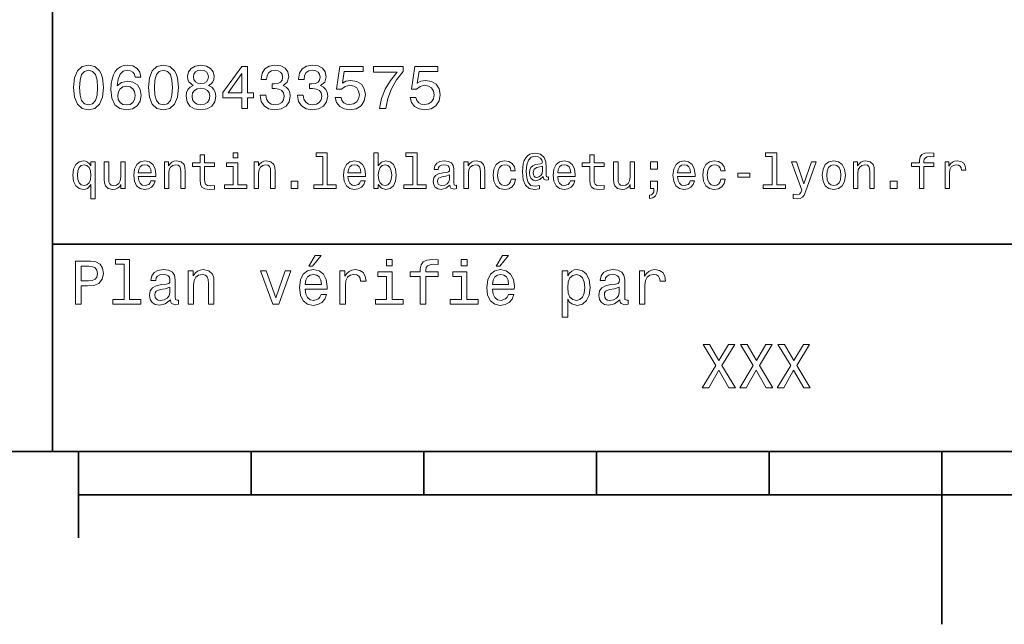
# Model space of a CAD drawing. Extents: x 0 to 297, y 0 to 210.
# Tile 2 of 9: x 95 to 152, y 0 to 35. Entities that reach past the tile are written whole.
import ezdxf

# ---------------------------------------------------------------- set-up
doc = ezdxf.new("R2010")
doc.units = 0

msp = doc.modelspace()

# ---------------------------------------------------------------- linework, layer by layer
at = {"color": 7, "lineweight": 35}
for p, q in [((97, 10), (97, 70)), ((97, 22), (162, 22)), ((10, 10), (287, 10)), ((97, 10), (287, 10)), ((98.5, 7.5), (198.5, 7.5))]:
    msp.add_line(p, q, dxfattribs=at)
at = {"color": 7, "lineweight": 35, "ltscale": 0.125}
msp.add_line((98.5, 10), (98.5, 5), dxfattribs=at)
at = {"color": 7, "lineweight": 35, "ltscale": 0.0625}
for p, q in [((108.5, 10), (108.5, 7.5)), ((118.5, 10), (118.5, 7.5)), ((128.5, 10), (128.5, 7.5)), ((138.5, 10), (138.5, 7.5))]:
    msp.add_line(p, q, dxfattribs=at)
at = {"color": 7, "lineweight": 35, "ltscale": 0.25}
msp.add_line((148.5, 10), (148.5, 0), dxfattribs=at)
at = {"color": 7, "lineweight": 13}
for points in [[(98.216141, 31.071325), (98.270172, 30.505762), (98.439484, 30.102304), (98.709656, 29.857347), (99.084297, 29.778097), (99.45533, 29.857347), (99.725502, 30.102304), (99.891212, 30.505762), (99.948845, 31.071325), (99.891212, 31.633286), (99.822769, 31.856628), (99.725502, 32.040344), (99.45533, 32.285301), (99.084297, 32.368156), (98.709656, 32.285301), (98.439484, 32.036743), (98.270172, 31.633286)], [(98.561958, 31.071325), (98.590775, 31.507204), (98.680832, 31.820604), (98.842941, 32.004322), (99.084297, 32.069164), (99.322044, 32.004322), (99.484146, 31.820604), (99.574211, 31.507204), (99.603027, 31.071325), (99.574211, 30.631844), (99.484146, 30.318443), (99.322044, 30.134726), (99.084297, 30.073486), (98.842941, 30.134726), (98.680832, 30.318443), (98.590775, 30.631844)], [(102.117432, 31.676512), (102.048988, 31.9683), (101.890488, 32.184437), (101.645531, 32.321323), (101.328529, 32.368156), (101.115997, 32.342937), (100.932274, 32.274494), (100.770172, 32.162823), (100.633286, 32.004322), (100.525215, 31.806194), (100.445969, 31.56484), (100.395531, 31.280258), (100.381126, 30.959654), (100.438759, 30.448126), (100.615273, 30.077089), (100.899857, 29.853746), (101.288902, 29.778097), (101.638329, 29.842939), (101.9049, 30.012247), (102.077812, 30.278818), (102.139046, 30.617435), (102.077812, 30.959654), (101.912102, 31.222622), (101.656342, 31.388329), (101.33934, 31.445965), (100.997116, 31.373919), (100.741356, 31.168587), (100.795387, 31.56484), (100.91066, 31.849422), (101.087173, 32.01873), (101.33213, 32.076366), (101.512245, 32.04755), (101.649132, 31.971901), (101.739197, 31.845821), (101.786026, 31.676512)], [(102.553314, 31.071325), (102.607346, 30.505762), (102.776657, 30.102304), (103.046829, 29.857347), (103.421471, 29.778097), (103.792511, 29.857347), (104.062683, 30.102304), (104.228386, 30.505762), (104.286026, 31.071325), (104.228386, 31.633286), (104.159943, 31.856628), (104.062683, 32.040344), (103.792511, 32.285301), (103.421471, 32.368156), (103.046829, 32.285301), (102.776657, 32.036743), (102.607346, 31.633286)], [(102.899139, 31.071325), (102.927956, 31.507204), (103.018013, 31.820604), (103.180115, 32.004322), (103.421471, 32.069164), (103.659225, 32.004322), (103.821327, 31.820604), (103.911385, 31.507204), (103.940201, 31.071325), (103.911385, 30.631844), (103.821327, 30.318443), (103.659225, 30.134726), (103.421471, 30.073486), (103.180115, 30.134726), (103.018013, 30.318443), (102.927956, 30.631844)], [(105.143372, 31.197405), (104.959656, 31.09654), (104.833572, 30.956051), (104.754326, 30.779539), (104.729111, 30.567001), (104.786743, 30.246397), (104.952454, 29.997837), (105.222626, 29.839336), (105.590057, 29.778097), (105.953888, 29.839336), (106.22406, 29.997837), (106.389771, 30.246397), (106.451012, 30.567001), (106.422188, 30.779539), (106.346542, 30.956051), (106.216858, 31.09654), (106.036743, 31.197405), (106.180832, 31.283861), (106.2817, 31.402737), (106.342941, 31.546829), (106.364555, 31.723343), (106.306915, 31.979107), (106.155617, 32.184437), (105.91066, 32.317722), (105.590057, 32.368156), (105.265854, 32.317722), (105.020897, 32.184437), (104.865997, 31.979107), (104.811958, 31.723343), (104.829971, 31.546829), (104.891212, 31.402737)], [(105.154182, 31.694523), (105.182999, 31.853025), (105.269455, 31.975504), (105.406342, 32.051151), (105.590057, 32.079971), (105.770172, 32.051151), (105.907059, 31.975504), (105.993515, 31.853025), (106.02594, 31.694523), (105.993515, 31.532419), (105.907059, 31.40634), (105.770172, 31.323486), (105.590057, 31.298271), (105.406342, 31.327089), (105.269455, 31.40634), (105.182999, 31.532419)], [(107.956772, 29.850143), (108.280983, 29.850143), (108.280983, 30.46974), (108.637611, 30.46974), (108.637611, 30.757925), (108.280983, 30.757925), (108.280983, 32.296108), (107.953171, 32.296108), (106.85807, 30.786743), (106.85807, 30.46974), (107.956772, 30.46974)], [(109.019455, 30.635447), (109.019455, 30.610229), (109.077087, 30.264408), (109.246399, 30.005043), (109.51297, 29.839336), (109.865997, 29.778097), (110.240631, 29.839336), (110.521614, 29.997837), (110.701729, 30.25), (110.766571, 30.574207), (110.737755, 30.786743), (110.658501, 30.959654), (110.528816, 31.092939), (110.355911, 31.190201), (110.590057, 31.384726), (110.672913, 31.694523), (110.618874, 31.975504), (110.463974, 32.188038), (110.211815, 32.321323), (109.865997, 32.368156), (109.541786, 32.310516), (109.293228, 32.152016), (109.131126, 31.899855), (109.077087, 31.56484), (109.077087, 31.539625), (109.397697, 31.539625), (109.426514, 31.770172), (109.520172, 31.935879), (109.671471, 32.036743), (109.884003, 32.072765), (110.071327, 32.043949), (110.208214, 31.9683), (110.291069, 31.845821), (110.323486, 31.680115), (110.291069, 31.503601), (110.204613, 31.384726), (110.053314, 31.312679), (109.847984, 31.291065), (109.707489, 31.294668), (109.707489, 31.010086), (109.884003, 31.01729), (110.110947, 30.984869), (110.280258, 30.898415), (110.381126, 30.757925), (110.417145, 30.574207), (110.377518, 30.365273), (110.273056, 30.210375), (110.107346, 30.113111), (109.887604, 30.08069), (109.66066, 30.116714), (109.494957, 30.224783), (109.390488, 30.397694), (109.350861, 30.635447)], [(111.188042, 30.635447), (111.188042, 30.610229), (111.245674, 30.264408), (111.414986, 30.005043), (111.681557, 29.839336), (112.034584, 29.778097), (112.409225, 29.839336), (112.690201, 29.997837), (112.870316, 30.25), (112.935158, 30.574207), (112.906342, 30.786743), (112.827087, 30.959654), (112.697403, 31.092939), (112.524498, 31.190201), (112.758644, 31.384726), (112.841499, 31.694523), (112.78746, 31.975504), (112.632568, 32.188038), (112.380402, 32.321323), (112.034584, 32.368156), (111.710373, 32.310516), (111.461815, 32.152016), (111.299713, 31.899855), (111.245674, 31.56484), (111.245674, 31.539625), (111.566284, 31.539625), (111.5951, 31.770172), (111.688759, 31.935879), (111.840057, 32.036743), (112.052597, 32.072765), (112.239914, 32.043949), (112.376801, 31.9683), (112.459656, 31.845821), (112.492073, 31.680115), (112.459656, 31.503601), (112.373199, 31.384726), (112.221901, 31.312679), (112.016571, 31.291065), (111.876083, 31.294668), (111.876083, 31.010086), (112.052597, 31.01729), (112.279541, 30.984869), (112.448845, 30.898415), (112.549713, 30.757925), (112.585732, 30.574207), (112.546112, 30.365273), (112.441643, 30.210375), (112.27594, 30.113111), (112.056198, 30.08069), (111.829254, 30.116714), (111.663544, 30.224783), (111.559074, 30.397694), (111.519455, 30.635447)], [(113.371033, 30.502161), (113.450287, 30.206772), (113.626801, 29.976225), (113.886169, 29.832132), (114.217575, 29.778097), (114.581413, 29.842939), (114.865997, 30.019451), (115.046112, 30.300432), (115.114555, 30.660662), (115.053314, 30.995676), (114.880402, 31.258644), (114.610229, 31.427954), (114.260803, 31.489193), (113.990631, 31.445965), (113.7817, 31.327089), (113.882568, 32.000721), (114.977661, 32.000721), (114.977661, 32.296108), (113.641212, 32.296108), (113.443085, 30.970461), (113.73127, 30.970461), (113.940201, 31.139769), (114.206772, 31.201008), (114.437317, 31.161383), (114.613831, 31.046108), (114.725502, 30.869596), (114.765129, 30.642651), (114.725502, 30.415705), (114.610229, 30.239193), (114.433716, 30.127522), (114.206772, 30.087896), (114.015854, 30.113111), (113.868156, 30.195965), (113.760086, 30.325647), (113.706055, 30.502161)], [(115.932281, 29.850143), (116.296112, 29.850143), (116.414986, 30.444523), (116.623917, 30.999279), (116.919312, 31.514408), (117.304756, 31.997118), (117.304756, 32.296108), (115.590057, 32.296108), (115.590057, 31.9683), (116.958939, 31.9683), (116.562683, 31.481987), (116.263687, 30.974062), (116.054756, 30.433718)], [(117.708214, 30.502161), (117.78746, 30.206772), (117.963974, 29.976225), (118.223343, 29.832132), (118.554756, 29.778097), (118.918587, 29.842939), (119.203171, 30.019451), (119.383286, 30.300432), (119.451729, 30.660662), (119.390488, 30.995676), (119.217583, 31.258644), (118.947403, 31.427954), (118.597984, 31.489193), (118.327812, 31.445965), (118.118881, 31.327089), (118.219742, 32.000721), (119.314842, 32.000721), (119.314842, 32.296108), (117.978386, 32.296108), (117.780258, 30.970461), (118.068443, 30.970461), (118.277374, 31.139769), (118.543945, 31.201008), (118.774498, 31.161383), (118.951012, 31.046108), (119.062683, 30.869596), (119.10231, 30.642651), (119.062683, 30.415705), (118.947403, 30.239193), (118.770897, 30.127522), (118.543945, 30.087896), (118.353027, 30.113111), (118.20533, 30.195965), (118.09726, 30.325647), (118.043228, 30.502161)], [(107.16066, 30.757925), (107.956772, 31.878241), (107.956772, 30.757925)], [(101.789627, 30.613832), (101.75, 30.386887), (101.649132, 30.213976), (101.48703, 30.098703), (101.285301, 30.062679), (101.072769, 30.098703), (100.91066, 30.210375), (100.806198, 30.383286), (100.773773, 30.610229), (100.809799, 30.833572), (100.91066, 31.002882), (101.07637, 31.11095), (101.299713, 31.150576), (101.49424, 31.11095), (101.649132, 31.006483), (101.75, 30.837175)], [(105.074928, 30.574207), (105.107346, 30.765129), (105.211815, 30.909222), (105.373917, 31.002882), (105.590057, 31.035301), (105.802597, 31.002882), (105.964699, 30.909222), (106.069168, 30.765129), (106.105186, 30.574207), (106.069168, 30.368876), (105.964699, 30.213976), (105.802597, 30.113111), (105.590057, 30.08069), (105.373917, 30.113111), (105.211815, 30.213976), (105.107346, 30.368876)], [(99.221901, 26.533142), (99.132568, 26.662825), (99.0317, 26.755045), (98.913544, 26.806917), (98.778099, 26.827091), (98.533142, 26.769453), (98.342941, 26.60807), (98.219017, 26.348703), (98.175789, 26), (98.219017, 25.648417), (98.342941, 25.38905), (98.533142, 25.224785), (98.778099, 25.170031), (98.913544, 25.187321), (99.028816, 25.236313), (99.129684, 25.325649), (99.221901, 25.461096), (99.221901, 24.62536), (99.475502, 24.62536), (99.475502, 26.772335), (99.221901, 26.772335)], [(101.96254, 25.925074), (102.976944, 25.925074), (102.979828, 26.043228), (102.933716, 26.374641), (102.806915, 26.622478), (102.605186, 26.772335), (102.337173, 26.827091), (102.074928, 26.769453), (101.873199, 26.60807), (101.743515, 26.345821), (101.697403, 26), (101.740631, 25.645535), (101.870316, 25.386168), (102.069168, 25.224785), (102.328529, 25.170031), (102.553314, 25.207495), (102.737755, 25.305477), (102.873199, 25.461096), (102.951012, 25.668589), (102.700287, 25.668589), (102.648415, 25.553314), (102.573486, 25.46686), (102.360229, 25.397696), (102.195969, 25.429396), (102.072044, 25.53026), (101.991356, 25.694525), (101.96254, 25.916428)], [(103.475502, 25.224785), (103.729103, 25.224785), (103.729103, 26.118156), (103.755043, 26.322767), (103.838615, 26.472624), (103.9683, 26.564842), (104.141212, 26.599424), (104.279541, 26.570606), (104.365997, 26.492796), (104.409225, 26.363113), (104.42363, 26.190203), (104.42363, 25.224785), (104.677231, 25.224785), (104.677231, 26.242077), (104.665703, 26.446688), (104.613831, 26.616716), (104.443802, 26.772335), (104.178673, 26.827091), (104.0317, 26.806917), (103.907784, 26.752163), (103.801155, 26.659943), (103.717575, 26.536024), (103.717575, 26.772335), (103.475502, 26.772335)], [(105.55043, 26.504324), (105.55043, 25.729107), (105.567726, 25.478388), (105.648415, 25.305477), (105.809799, 25.204613), (106.083572, 25.170031), (106.383286, 25.184439), (106.383286, 25.40346), (106.164261, 25.386168), (105.965416, 25.409224), (105.858788, 25.48127), (105.812683, 25.602306), (105.804031, 25.772335), (105.804031, 26.504324), (106.383286, 26.504324), (106.383286, 26.720463), (105.804031, 26.720463), (105.804031, 27.172913), (105.55043, 27.172913), (105.55043, 26.720463), (105.112389, 26.720463), (105.112389, 26.504324)], [(107.729111, 27.293949), (107.461098, 27.293949), (107.461098, 27.005764), (107.729111, 27.005764)], [(108.680115, 25.224785), (108.933716, 25.224785), (108.933716, 26.118156), (108.959656, 26.322767), (109.043228, 26.472624), (109.172913, 26.564842), (109.345825, 26.599424), (109.484146, 26.570606), (109.570602, 26.492796), (109.613831, 26.363113), (109.628242, 26.190203), (109.628242, 25.224785), (109.881844, 25.224785), (109.881844, 26.242077), (109.870316, 26.446688), (109.818443, 26.616716), (109.648415, 26.772335), (109.383286, 26.827091), (109.236313, 26.806917), (109.112389, 26.752163), (109.00576, 26.659943), (108.922188, 26.536024), (108.922188, 26.772335), (108.680115, 26.772335)], [(112.654175, 27.080692), (112.654175, 25.438042), (112.132561, 25.438042), (112.132561, 25.224785), (113.426514, 25.224785), (113.426514, 25.438042), (112.907776, 25.438042), (112.907776, 27.293949), (112.256485, 27.293949), (112.256485, 27.080692)], [(114.106628, 25.925074), (115.121033, 25.925074), (115.123917, 26.043228), (115.077805, 26.374641), (114.951004, 26.622478), (114.749283, 26.772335), (114.481262, 26.827091), (114.219017, 26.769453), (114.017288, 26.60807), (113.887604, 26.345821), (113.841499, 26), (113.884727, 25.645535), (114.014404, 25.386168), (114.213257, 25.224785), (114.472626, 25.170031), (114.697403, 25.207495), (114.881844, 25.305477), (115.017288, 25.461096), (115.0951, 25.668589), (114.844376, 25.668589), (114.792503, 25.553314), (114.717575, 25.46686), (114.504318, 25.397696), (114.340057, 25.429396), (114.216141, 25.53026), (114.135445, 25.694525), (114.106628, 25.916428)], [(115.858788, 25.463978), (116.046112, 25.242075), (116.302589, 25.170031), (116.544662, 25.224785), (116.737747, 25.38905), (116.858788, 25.651299), (116.9049, 26), (116.858788, 26.348703), (116.734871, 26.60807), (116.544662, 26.769453), (116.302589, 26.827091), (116.048988, 26.752163), (115.945244, 26.659943), (115.858788, 26.536024), (115.858788, 27.293949), (115.605186, 27.293949), (115.605186, 25.224785), (115.858788, 25.224785)], [(117.858788, 27.080692), (117.858788, 25.438042), (117.337173, 25.438042), (117.337173, 25.224785), (118.631119, 25.224785), (118.631119, 25.438042), (118.112389, 25.438042), (118.112389, 27.293949), (117.46109, 27.293949), (117.46109, 27.080692)], [(120.008644, 25.426514), (120.008644, 25.417868), (120.023056, 25.319885), (120.066284, 25.250721), (120.247841, 25.195967), (120.389046, 25.219021), (120.389046, 25.414986), (120.328529, 25.406342), (120.247841, 25.443806), (120.233429, 25.559078), (120.233429, 26.360231), (120.198845, 26.564842), (120.097984, 26.708935), (119.922188, 26.795389), (119.674347, 26.827091), (119.432274, 26.792507), (119.253601, 26.694525), (119.141212, 26.541788), (119.103745, 26.340059), (119.103745, 26.322767), (119.331413, 26.322767), (119.351585, 26.443806), (119.414986, 26.53026), (119.51873, 26.582134), (119.665703, 26.602306), (119.806915, 26.587896), (119.907776, 26.54467), (119.9683, 26.469742), (119.988472, 26.365995), (119.976944, 26.244957), (119.930832, 26.184439), (119.815559, 26.155621), (119.599426, 26.132566), (119.351585, 26.080692), (119.175797, 25.988474), (119.072044, 25.844381), (119.040344, 25.631124), (119.069168, 25.440924), (119.158501, 25.299713), (119.302597, 25.210375), (119.501442, 25.178675), (119.769455, 25.239195)], [(120.824203, 25.224785), (121.077812, 25.224785), (121.077812, 26.118156), (121.103745, 26.322767), (121.187317, 26.472624), (121.317001, 26.564842), (121.489914, 26.599424), (121.628242, 26.570606), (121.714699, 26.492796), (121.757927, 26.363113), (121.772339, 26.190203), (121.772339, 25.224785), (122.02594, 25.224785), (122.02594, 26.242077), (122.014412, 26.446688), (121.96254, 26.616716), (121.792511, 26.772335), (121.527374, 26.827091), (121.380402, 26.806917), (121.256485, 26.752163), (121.149857, 26.659943), (121.066284, 26.536024), (121.066284, 26.772335), (120.824203, 26.772335)], [(123.54467, 26.259367), (123.795387, 26.259367), (123.743515, 26.489914), (123.619598, 26.671471), (123.426514, 26.783863), (123.175797, 26.827091), (122.899139, 26.769453), (122.688759, 26.60807), (122.556198, 26.345821), (122.510086, 25.994238), (122.553314, 25.645535), (122.682999, 25.386168), (122.887611, 25.224785), (123.167145, 25.170031), (123.414986, 25.213257), (123.60807, 25.334295), (123.740631, 25.524496), (123.798271, 25.778099), (123.556198, 25.778099), (123.51297, 25.616716), (123.432281, 25.495678), (123.317001, 25.42075), (123.175797, 25.397696), (123, 25.43516), (122.873199, 25.550434), (122.795387, 25.737753), (122.769455, 26.002882), (122.795387, 26.262249), (122.876083, 26.449568), (123.005768, 26.564842), (123.175797, 26.605188), (123.325653, 26.579252), (123.438042, 26.51297), (123.51297, 26.40346)], [(125.708939, 25.734871), (125.708939, 25.902018), (125.662827, 25.893373), (125.60807, 25.913546), (125.590782, 25.974064), (125.590782, 26.446688), (125.567726, 26.780981), (125.47551, 27.02882), (125.259369, 27.213257), (124.956772, 27.279539), (124.780983, 27.262249), (124.631126, 27.210375), (124.501442, 27.12392), (124.397697, 27.002882), (124.317001, 26.850145), (124.259369, 26.662825), (124.224785, 26.438042), (124.213257, 26.184439), (124.253601, 25.737753), (124.383286, 25.42075), (124.599426, 25.230549), (124.907784, 25.170031), (125.190201, 25.216139), (125.190201, 25.406342), (124.942368, 25.360231), (124.703171, 25.409224), (124.54467, 25.567724), (124.458214, 25.835735), (124.432281, 26.224785), (124.461098, 26.605188), (124.559082, 26.876081), (124.717583, 27.040346), (124.948128, 27.095102), (125.123917, 27.063402), (125.253601, 26.988474), (125.334297, 26.876081), (125.363113, 26.746399), (125.331413, 26.682999), (125.244957, 26.654179), (124.96254, 26.610952), (124.806915, 26.547552), (124.694527, 26.449568), (124.628242, 26.314121), (124.60807, 26.135448), (124.634003, 25.942364), (124.706055, 25.798271), (124.824211, 25.708935), (124.979828, 25.680117), (125.207497, 25.740635), (125.400574, 25.930836), (125.400574, 25.913546), (125.446686, 25.760807), (125.605186, 25.714699)], [(126.250725, 25.925074), (127.265129, 25.925074), (127.268013, 26.043228), (127.221909, 26.374641), (127.0951, 26.622478), (126.893372, 26.772335), (126.625366, 26.827091), (126.363113, 26.769453), (126.161385, 26.60807), (126.0317, 26.345821), (125.985596, 26), (126.028824, 25.645535), (126.158501, 25.386168), (126.357353, 25.224785), (126.616714, 25.170031), (126.841499, 25.207495), (127.02594, 25.305477), (127.161385, 25.461096), (127.239197, 25.668589), (126.988472, 25.668589), (126.9366, 25.553314), (126.861671, 25.46686), (126.648415, 25.397696), (126.484154, 25.429396), (126.360229, 25.53026), (126.279541, 25.694525), (126.250725, 25.916428)], [(128.103745, 26.504324), (128.103745, 25.729107), (128.121033, 25.478388), (128.201736, 25.305477), (128.363113, 25.204613), (128.636887, 25.170031), (128.9366, 25.184439), (128.9366, 25.40346), (128.717575, 25.386168), (128.518738, 25.409224), (128.412109, 25.48127), (128.365997, 25.602306), (128.357346, 25.772335), (128.357346, 26.504324), (128.9366, 26.504324), (128.9366, 26.720463), (128.357346, 26.720463), (128.357346, 27.172913), (128.103745, 27.172913), (128.103745, 26.720463), (127.66571, 26.720463), (127.66571, 26.504324)], [(133.190201, 25.925074), (134.20462, 25.925074), (134.207489, 26.043228), (134.161392, 26.374641), (134.034592, 26.622478), (133.832855, 26.772335), (133.56485, 26.827091), (133.302597, 26.769453), (133.100861, 26.60807), (132.971191, 26.345821), (132.925079, 26), (132.968307, 25.645535), (133.097992, 25.386168), (133.296829, 25.224785), (133.556198, 25.170031), (133.780975, 25.207495), (133.965424, 25.305477), (134.100861, 25.461096), (134.17868, 25.668589), (133.927963, 25.668589), (133.876083, 25.553314), (133.801147, 25.46686), (133.587906, 25.397696), (133.42363, 25.429396), (133.299713, 25.53026), (133.219025, 25.694525), (133.190201, 25.916428)], [(135.688766, 26.259367), (135.939484, 26.259367), (135.887604, 26.489914), (135.763702, 26.671471), (135.570618, 26.783863), (135.319885, 26.827091), (135.043228, 26.769453), (134.832855, 26.60807), (134.700287, 26.345821), (134.654175, 25.994238), (134.697418, 25.645535), (134.827087, 25.386168), (135.031708, 25.224785), (135.311249, 25.170031), (135.559082, 25.213257), (135.752167, 25.334295), (135.884735, 25.524496), (135.942368, 25.778099), (135.700287, 25.778099), (135.657074, 25.616716), (135.57637, 25.495678), (135.461105, 25.42075), (135.319885, 25.397696), (135.144104, 25.43516), (135.017303, 25.550434), (134.939484, 25.737753), (134.913544, 26.002882), (134.939484, 26.262249), (135.020172, 26.449568), (135.149857, 26.564842), (135.319885, 26.605188), (135.469742, 26.579252), (135.582138, 26.51297), (135.657074, 26.40346)], [(138.677246, 27.080692), (138.677246, 25.438042), (138.155624, 25.438042), (138.155624, 25.224785), (139.44957, 25.224785), (139.44957, 25.438042), (138.930847, 25.438042), (138.930847, 27.293949), (138.279541, 27.293949), (138.279541, 27.080692)], [(141.567734, 25.99712), (141.613831, 25.645535), (141.746399, 25.386168), (141.956787, 25.224785), (142.239197, 25.170031), (142.518738, 25.224785), (142.729111, 25.383286), (142.861679, 25.642653), (142.910675, 25.99712), (142.861679, 26.348703), (142.729111, 26.610952), (142.518738, 26.769453), (142.239197, 26.827091), (141.956787, 26.769453), (141.746399, 26.60807), (141.613831, 26.348703)], [(143.377533, 25.224785), (143.631134, 25.224785), (143.631134, 26.118156), (143.657074, 26.322767), (143.740646, 26.472624), (143.870331, 26.564842), (144.043243, 26.599424), (144.181564, 26.570606), (144.268021, 26.492796), (144.311249, 26.363113), (144.325653, 26.190203), (144.325653, 25.224785), (144.579254, 25.224785), (144.579254, 26.242077), (144.567734, 26.446688), (144.515854, 26.616716), (144.345825, 26.772335), (144.080704, 26.827091), (143.933731, 26.806917), (143.809814, 26.752163), (143.703186, 26.659943), (143.619598, 26.536024), (143.619598, 26.772335), (143.377533, 26.772335)], [(147.198853, 26.504324), (147.198853, 25.224785), (147.452454, 25.224785), (147.452454, 26.504324), (148.028824, 26.504324), (148.028824, 26.720463), (147.452454, 26.720463), (147.452454, 26.815563), (147.472626, 26.930836), (147.53891, 27.008646), (147.651306, 27.054756), (147.812683, 27.072046), (148.028824, 27.06052), (148.028824, 27.279539), (147.755051, 27.293949), (147.507217, 27.268013), (147.334305, 27.190203), (147.23056, 27.054756), (147.198853, 26.861671), (147.198853, 26.720463), (146.734879, 26.720463), (146.734879, 26.504324)], [(148.677246, 25.224785), (148.930847, 25.224785), (148.930847, 26.10951), (148.956787, 26.322767), (149.034592, 26.475506), (149.161392, 26.567724), (149.331421, 26.599424), (149.458221, 26.579252), (149.553314, 26.521614), (149.610962, 26.423632), (149.631134, 26.291067), (149.887619, 26.291067), (149.853027, 26.524496), (149.757935, 26.691643), (149.599426, 26.792507), (149.383301, 26.827091), (149.236328, 26.804035), (149.109528, 26.746399), (148.997131, 26.648417), (148.907791, 26.515852), (148.907791, 26.772335), (148.677246, 26.772335)], [(98.435158, 26), (98.461098, 26.256485), (98.541786, 26.443806), (98.662827, 26.559078), (98.821327, 26.599424), (98.988472, 26.559078), (99.115273, 26.446688), (99.190201, 26.259367), (99.219017, 26), (99.190201, 25.737753), (99.115273, 25.550434), (98.988472, 25.43516), (98.821327, 25.397696), (98.662827, 25.43516), (98.541786, 25.550434), (98.461098, 25.740635)], [(101.198845, 26.772335), (100.945244, 26.772335), (100.945244, 25.878963), (100.916428, 25.671471), (100.832855, 25.521614), (100.703171, 25.429396), (100.533142, 25.400578), (100.397697, 25.423632), (100.311241, 25.492796), (100.262245, 25.610952), (100.250717, 25.778099), (100.250717, 26.772335), (99.997116, 26.772335), (99.997116, 25.755045), (100.00576, 25.550434), (100.060516, 25.380404), (100.227669, 25.224785), (100.495674, 25.170031), (100.639771, 25.190203), (100.763687, 25.242075), (100.870316, 25.331413), (100.956772, 25.461096), (100.956772, 25.224785), (101.198845, 25.224785)], [(101.96254, 26.138329), (101.99424, 26.337177), (102.072044, 26.48415), (102.190201, 26.573488), (102.345825, 26.605188), (102.498558, 26.573488), (102.616714, 26.48415), (102.688759, 26.337177), (102.714699, 26.138329)], [(107.720459, 25.438042), (107.720459, 26.720463), (107.069168, 26.720463), (107.069168, 26.504324), (107.466858, 26.504324), (107.466858, 25.438042), (106.948128, 25.438042), (106.948128, 25.224785), (108.244957, 25.224785), (108.244957, 25.438042)], [(114.106628, 26.138329), (114.138329, 26.337177), (114.216141, 26.48415), (114.33429, 26.573488), (114.489914, 26.605188), (114.642654, 26.573488), (114.760803, 26.48415), (114.832855, 26.337177), (114.858788, 26.138329)], [(116.645531, 26), (116.616714, 25.740635), (116.538902, 25.550434), (116.414986, 25.43516), (116.259369, 25.397696), (116.08934, 25.43516), (115.965416, 25.550434), (115.887604, 25.737753), (115.861671, 26), (115.887604, 26.259367), (115.965416, 26.446688), (116.08934, 26.559078), (116.259369, 26.599424), (116.414986, 26.559078), (116.538902, 26.443806), (116.616714, 26.256485)], [(125.374641, 26.279539), (125.345825, 26.100866), (125.273773, 25.974064), (125.164268, 25.896255), (125.034584, 25.873199), (124.945244, 25.887609), (124.881844, 25.939482), (124.841499, 26.025938), (124.829971, 26.146975), (124.878967, 26.345821), (125.046112, 26.449568), (125.374641, 26.53026)], [(126.250725, 26.138329), (126.282425, 26.337177), (126.360229, 26.48415), (126.478386, 26.573488), (126.63401, 26.605188), (126.786743, 26.573488), (126.9049, 26.48415), (126.976944, 26.337177), (127.002884, 26.138329)], [(130.69165, 26.772335), (130.438049, 26.772335), (130.438049, 25.878963), (130.409225, 25.671471), (130.325653, 25.521614), (130.195969, 25.429396), (130.02594, 25.400578), (129.890488, 25.423632), (129.804031, 25.492796), (129.755051, 25.610952), (129.743515, 25.778099), (129.743515, 26.772335), (129.489914, 26.772335), (129.489914, 25.755045), (129.498566, 25.550434), (129.553314, 25.380404), (129.720459, 25.224785), (129.98848, 25.170031), (130.132568, 25.190203), (130.256485, 25.242075), (130.363113, 25.331413), (130.44957, 25.461096), (130.44957, 25.224785), (130.69165, 25.224785)], [(131.631134, 26.342941), (132.028824, 26.342941), (132.028824, 26.772335), (131.631134, 26.772335)], [(133.190201, 26.138329), (133.221909, 26.337177), (133.299713, 26.48415), (133.417877, 26.573488), (133.573486, 26.605188), (133.726227, 26.573488), (133.844391, 26.48415), (133.916428, 26.337177), (133.942368, 26.138329)], [(140.948135, 26.772335), (140.504333, 25.49856), (140.069168, 26.772335), (139.792511, 26.772335), (140.380402, 25.13833), (140.328537, 24.994238), (140.247849, 24.896255), (140.112396, 24.864553), (139.878967, 24.893373), (139.878967, 24.648417), (140.123932, 24.62536), (140.299713, 24.648417), (140.423645, 24.720463), (140.51297, 24.844381), (140.59079, 25.025938), (141.219025, 26.772335)], [(141.827087, 26), (141.853027, 26.259367), (141.933716, 26.446688), (142.063416, 26.56196), (142.239197, 26.602306), (142.412109, 26.56196), (142.541794, 26.449568), (142.622482, 26.259367), (142.651306, 26), (142.622482, 25.737753), (142.541794, 25.547552), (142.412109, 25.432278), (142.239197, 25.394814), (142.063416, 25.432278), (141.933716, 25.547552), (141.853027, 25.737753)], [(119.979828, 25.766571), (119.945244, 25.616716), (119.853027, 25.501442), (119.714699, 25.426514), (119.54467, 25.400578), (119.435158, 25.414986), (119.357346, 25.461096), (119.308357, 25.541788), (119.293945, 25.654181), (119.305473, 25.755045), (119.351585, 25.827091), (119.536026, 25.907782), (119.769455, 25.942364), (119.979828, 26.011528)], [(131.631134, 25.224785), (131.824219, 25.224785), (131.824219, 25.170031), (131.809799, 25.031702), (131.763687, 24.933718), (131.682999, 24.870317), (131.561966, 24.838617), (131.561966, 24.642653), (131.760803, 24.688763), (131.907776, 24.795389), (131.997116, 24.96542), (132.028824, 25.193085), (132.028824, 25.657061), (131.631134, 25.657061)], [(136.685883, 25.884727), (137.383286, 25.884727), (137.383286, 26.112392), (136.685883, 26.112392)], [(110.812683, 25.224785), (111.210373, 25.224785), (111.210373, 25.654181), (110.812683, 25.654181)], [(145.510101, 25.224785), (145.907791, 25.224785), (145.907791, 25.654181), (145.510101, 25.654181)], [(101.137611, 20.850864), (101.137611, 18.79755), (100.485588, 18.79755), (100.485588, 18.530979), (102.103027, 18.530979), (102.103027, 18.79755), (101.454613, 18.79755), (101.454613, 21.117435), (100.640488, 21.117435), (100.640488, 20.850864)], [(111.84726, 20.728386), (112.059799, 20.728386), (112.560516, 21.340778), (112.207489, 21.340778)], [(116.667145, 21.117435), (116.33213, 21.117435), (116.33213, 20.757204), (116.667145, 20.757204)], [(118.295387, 20.130404), (118.295387, 18.530979), (118.612396, 18.530979), (118.612396, 20.130404), (119.332855, 20.130404), (119.332855, 20.400576), (118.612396, 20.400576), (118.612396, 20.519451), (118.637611, 20.663544), (118.720459, 20.760807), (118.860954, 20.818443), (119.062683, 20.840057), (119.332855, 20.825647), (119.332855, 21.099422), (118.990631, 21.117435), (118.680832, 21.085014), (118.464699, 20.987751), (118.335014, 20.818443), (118.295387, 20.577089), (118.295387, 20.400576), (117.715424, 20.400576), (117.715424, 20.130404)], [(121.004326, 21.117435), (120.669312, 21.117435), (120.669312, 20.757204), (121.004326, 20.757204)], [(122.690201, 20.728386), (122.90274, 20.728386), (123.403458, 21.340778), (123.05043, 21.340778)], [(98.324211, 18.530979), (98.655617, 18.530979), (98.655617, 19.586454), (99.023056, 19.586454), (99.394089, 19.604465), (99.689484, 19.730547), (99.880402, 19.975504), (99.945244, 20.310518), (99.894814, 20.620316), (99.750717, 20.847261), (99.51297, 20.98415), (99.188759, 21.030979), (98.324211, 21.030979)], [(99.098701, 20.724783), (99.314842, 20.703169), (99.473343, 20.634726), (99.567001, 20.508644), (99.599426, 20.310518), (99.5634, 20.101583), (99.466141, 19.975504), (99.30043, 19.910662), (99.073486, 19.892651), (98.655617, 19.892651), (98.655617, 20.724783)], [(103.824928, 18.78314), (103.824928, 18.772333), (103.842941, 18.649855), (103.896973, 18.5634), (104.123917, 18.494957), (104.30043, 18.523775), (104.30043, 18.768732), (104.224785, 18.757925), (104.123917, 18.804754), (104.105911, 18.948847), (104.105911, 19.950287), (104.062683, 20.206051), (103.9366, 20.386166), (103.716858, 20.494236), (103.407059, 20.533861), (103.104469, 20.490633), (102.881126, 20.368155), (102.740631, 20.177233), (102.693802, 19.925072), (102.693802, 19.903458), (102.978386, 19.903458), (103.003601, 20.054754), (103.082855, 20.162823), (103.21254, 20.227665), (103.396255, 20.252882), (103.572769, 20.234869), (103.698845, 20.180836), (103.774498, 20.087175), (103.799713, 19.957493), (103.785301, 19.806194), (103.727669, 19.730547), (103.583572, 19.694523), (103.3134, 19.665705), (103.003601, 19.600864), (102.783859, 19.48559), (102.654175, 19.305475), (102.614555, 19.038904), (102.650574, 18.801151), (102.762245, 18.62464), (102.94236, 18.512968), (103.190926, 18.473343), (103.52594, 18.54899)], [(104.844383, 18.530979), (105.161385, 18.530979), (105.161385, 19.647694), (105.193802, 19.903458), (105.298271, 20.090778), (105.460373, 20.206051), (105.676514, 20.249279), (105.849426, 20.213255), (105.957497, 20.115993), (106.011528, 19.95389), (106.029541, 19.737751), (106.029541, 18.530979), (106.346542, 18.530979), (106.346542, 19.802593), (106.33213, 20.058357), (106.267288, 20.270893), (106.054756, 20.465418), (105.723343, 20.533861), (105.539627, 20.508644), (105.384727, 20.440201), (105.251442, 20.324926), (105.146973, 20.170029), (105.146973, 20.465418), (104.844383, 20.465418)], [(111.627518, 19.40634), (112.895531, 19.40634), (112.899132, 19.554033), (112.841499, 19.9683), (112.682999, 20.278097), (112.430832, 20.465418), (112.095825, 20.533861), (111.768013, 20.461815), (111.515854, 20.260086), (111.353745, 19.932276), (111.296112, 19.5), (111.350143, 19.056915), (111.512245, 18.732708), (111.760803, 18.530979), (112.085014, 18.462536), (112.365997, 18.509365), (112.596542, 18.631844), (112.765854, 18.826368), (112.863113, 19.085733), (112.549713, 19.085733), (112.484871, 18.941643), (112.391212, 18.833572), (112.124641, 18.747118), (111.919312, 18.786743), (111.764412, 18.912823), (111.663544, 19.118155), (111.627518, 19.395533)], [(113.637604, 18.530979), (113.954613, 18.530979), (113.954613, 19.636887), (113.98703, 19.903458), (114.08429, 20.094379), (114.242798, 20.209654), (114.45533, 20.249279), (114.613831, 20.224062), (114.732712, 20.152016), (114.804756, 20.029537), (114.829971, 19.863832), (115.150574, 19.863832), (115.107346, 20.155619), (114.988472, 20.364553), (114.790344, 20.490633), (114.520172, 20.533861), (114.336456, 20.505043), (114.177956, 20.432997), (114.03746, 20.310518), (113.925789, 20.144812), (113.925789, 20.465418), (113.637604, 20.465418)], [(122.470459, 19.40634), (123.73848, 19.40634), (123.742081, 19.554033), (123.684441, 19.9683), (123.52594, 20.278097), (123.273773, 20.465418), (122.938766, 20.533861), (122.610954, 20.461815), (122.358795, 20.260086), (122.196686, 19.932276), (122.139053, 19.5), (122.193085, 19.056915), (122.355194, 18.732708), (122.603745, 18.530979), (122.927956, 18.462536), (123.208939, 18.509365), (123.439484, 18.631844), (123.608795, 18.826368), (123.706055, 19.085733), (123.392654, 19.085733), (123.327812, 18.941643), (123.234154, 18.833572), (122.967583, 18.747118), (122.762253, 18.786743), (122.607353, 18.912823), (122.506485, 19.118155), (122.470459, 19.395533)], [(126.829254, 20.166426), (126.829254, 20.465418), (126.512253, 20.465418), (126.512253, 17.7817), (126.829254, 17.7817), (126.829254, 18.826368), (126.940926, 18.657061), (127.067009, 18.545389), (127.38401, 18.462536), (127.6866, 18.530979), (127.924355, 18.736311), (128.079254, 19.060518), (128.136887, 19.5), (128.079254, 19.935879), (127.924355, 20.260086), (127.6866, 20.461815), (127.38401, 20.533861), (127.211098, 20.512247), (127.0634, 20.443804), (126.937325, 20.328529)], [(129.847992, 18.78314), (129.847992, 18.772333), (129.865997, 18.649855), (129.920029, 18.5634), (130.146973, 18.494957), (130.323486, 18.523775), (130.323486, 18.768732), (130.247849, 18.757925), (130.146973, 18.804754), (130.128967, 18.948847), (130.128967, 19.950287), (130.085739, 20.206051), (129.959656, 20.386166), (129.739914, 20.494236), (129.430115, 20.533861), (129.127533, 20.490633), (128.904175, 20.368155), (128.763687, 20.177233), (128.716858, 19.925072), (128.716858, 19.903458), (129.00145, 19.903458), (129.026657, 20.054754), (129.105911, 20.162823), (129.235596, 20.227665), (129.419312, 20.252882), (129.595825, 20.234869), (129.721909, 20.180836), (129.797562, 20.087175), (129.822769, 19.957493), (129.808365, 19.806194), (129.750732, 19.730547), (129.606628, 19.694523), (129.336456, 19.665705), (129.026657, 19.600864), (128.806915, 19.48559), (128.677246, 19.305475), (128.637619, 19.038904), (128.67363, 18.801151), (128.785309, 18.62464), (128.965424, 18.512968), (129.213989, 18.473343), (129.548996, 18.54899)], [(130.986313, 18.530979), (131.303314, 18.530979), (131.303314, 19.636887), (131.335739, 19.903458), (131.432999, 20.094379), (131.591507, 20.209654), (131.804047, 20.249279), (131.96254, 20.224062), (132.081421, 20.152016), (132.153473, 20.029537), (132.17868, 19.863832), (132.499283, 19.863832), (132.456055, 20.155619), (132.337189, 20.364553), (132.139053, 20.490633), (131.868881, 20.533861), (131.685165, 20.505043), (131.526657, 20.432997), (131.386169, 20.310518), (131.274506, 20.144812), (131.274506, 20.465418), (130.986313, 20.465418)], [(109.761528, 18.530979), (110.096542, 18.530979), (110.802597, 20.465418), (110.474785, 20.465418), (109.930832, 18.905619), (109.376083, 20.465418), (109.04467, 20.465418)], [(111.627518, 19.672911), (111.667145, 19.921469), (111.764412, 20.105186), (111.912102, 20.216858), (112.106628, 20.256483), (112.297546, 20.216858), (112.445244, 20.105186), (112.535301, 19.921469), (112.567726, 19.672911)], [(116.656342, 18.79755), (116.656342, 20.400576), (115.842216, 20.400576), (115.842216, 20.130404), (116.33934, 20.130404), (116.33934, 18.79755), (115.690918, 18.79755), (115.690918, 18.530979), (117.311958, 18.530979), (117.311958, 18.79755)], [(120.993515, 18.79755), (120.993515, 20.400576), (120.179398, 20.400576), (120.179398, 20.130404), (120.676514, 20.130404), (120.676514, 18.79755), (120.028099, 18.79755), (120.028099, 18.530979), (121.649139, 18.530979), (121.649139, 18.79755)], [(122.470459, 19.672911), (122.510086, 19.921469), (122.607353, 20.105186), (122.755043, 20.216858), (122.94957, 20.256483), (123.140488, 20.216858), (123.288185, 20.105186), (123.378242, 19.921469), (123.410667, 19.672911)], [(127.329971, 18.747118), (127.117439, 18.793947), (126.96254, 18.93804), (126.86528, 19.17219), (126.832855, 19.5), (126.86528, 19.824207), (126.96254, 20.058357), (127.117439, 20.198847), (127.329971, 20.249279), (127.524498, 20.198847), (127.679398, 20.054754), (127.776657, 19.820604), (127.812683, 19.5), (127.776657, 19.175793), (127.679398, 18.93804), (127.524498, 18.793947)], [(103.788902, 19.208212), (103.745674, 19.020893), (103.630402, 18.876801), (103.457489, 18.78314), (103.244957, 18.750719), (103.10807, 18.768732), (103.010803, 18.826368), (102.94957, 18.927233), (102.931557, 19.067722), (102.945969, 19.193804), (103.003601, 19.283861), (103.234146, 19.384726), (103.52594, 19.427954), (103.788902, 19.514408)], [(129.811966, 19.208212), (129.768738, 19.020893), (129.653458, 18.876801), (129.48056, 18.78314), (129.268021, 18.750719), (129.131134, 18.768732), (129.033875, 18.826368), (128.972626, 18.927233), (128.95462, 19.067722), (128.969025, 19.193804), (129.026657, 19.283861), (129.257202, 19.384726), (129.548996, 19.427954), (129.811966, 19.514408)], [(134.623917, 13.690562), (135.002151, 13.690562), (135.574921, 14.70281), (136.158493, 13.690562), (136.540344, 13.690562), (135.758636, 14.976585), (136.500717, 16.194164), (136.136887, 16.194164), (135.585724, 15.268372), (135.04538, 16.194164), (134.667145, 16.194164), (135.405609, 14.972983)], [(136.792496, 13.690562), (137.170746, 13.690562), (137.743515, 14.70281), (138.327087, 13.690562), (138.708923, 13.690562), (137.927231, 14.976585), (138.669312, 16.194164), (138.305466, 16.194164), (137.754318, 15.268372), (137.213974, 16.194164), (136.835724, 16.194164), (137.574203, 14.972983)], [(138.96109, 13.690562), (139.33934, 13.690562), (139.912094, 14.70281), (140.495667, 13.690562), (140.877518, 13.690562), (140.09581, 14.976585), (140.837891, 16.194164), (140.47406, 16.194164), (139.922913, 15.268372), (139.382568, 16.194164), (139.004318, 16.194164), (139.742798, 14.972983)]]:
    msp.add_lwpolyline(points, close=True, dxfattribs=at)

doc.saveas('drawing.dxf')
